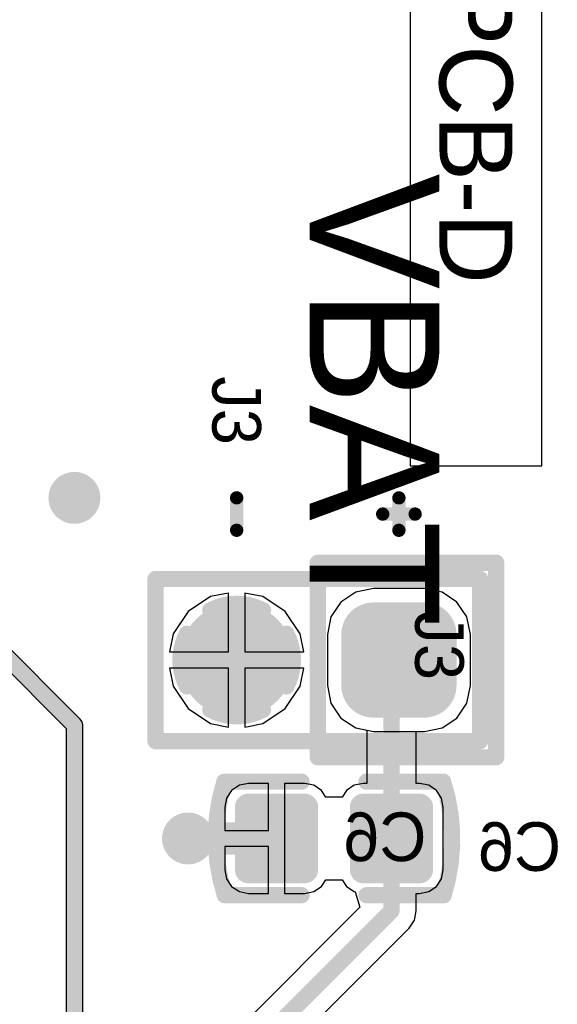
# Model space of a CAD drawing. Header units: millimetres. Extents: x 1.4 to 10.4, y 0 to 10.9.
# Tile 174 of 177: x 9.566 to 9.898, y 5.163 to 5.77. Entities that reach past the tile are written whole.
import ezdxf

# ---------------------------------------------------------------- set-up
doc = ezdxf.new("R2010")
doc.units = ezdxf.units.MM
doc.header["$MEASUREMENT"] = 0
for name, color, linetype in [('BottomLayer', 5, 'Continuous'), ('BottomOverlay', 54, 'Continuous'), ('BottomPaste', 16, 'Continuous'), ('BottomSolder', 6, 'Continuous'), ('DrillDrawing', 1, 'Continuous'), ('DrillGuide', 244, 'Continuous'), ('InternalPlane1', 76, 'Continuous'), ('InternalPlane2', 16, 'Continuous'), ('Mechanical31', 56, 'Continuous'), ('Mechanical32', 56, 'Continuous'), ('MultiLayer', 9, 'Continuous'), ('TopLayer', 1, 'Continuous'), ('TopOverlay', 2, 'Continuous'), ('TopSolder', 216, 'Continuous')]:
    doc.layers.add(name, color=color, linetype=linetype)

msp = doc.modelspace()

# ---------------------------------------------------------------- linework, layer by layer
at = {"layer": 'BottomLayer'}
for p, q in [((9.695, 5.41631), (9.68381, 5.41409)), ((9.695, 5.38), (9.695, 5.41631)), ((9.71619, 5.41409), (9.705, 5.41631)), ((9.705, 5.41631), (9.705, 5.38)), ((9.77343, 5.41689), (9.76425, 5.41075)), ((9.78425, 5.41904), (9.77343, 5.41689)), ((9.81575, 5.41904), (9.78425, 5.41904)), ((9.82657, 5.41689), (9.81575, 5.41904)), ((9.83575, 5.41075), (9.82657, 5.41689)), ((9.68381, 5.41409), (9.67008, 5.40492)), ((9.72992, 5.40492), (9.71619, 5.41409)), ((9.76425, 5.41075), (9.75811, 5.40157)), ((9.84189, 5.40157), (9.83575, 5.41075)), ((9.67008, 5.40492), (9.66091, 5.39119)), ((9.73909, 5.39119), (9.72992, 5.40492)), ((9.75811, 5.40157), (9.75596, 5.39075)), ((9.84404, 5.39075), (9.84189, 5.40157)), ((9.66091, 5.39119), (9.65869, 5.38)), ((9.74131, 5.38), (9.73909, 5.39119)), ((9.75596, 5.39075), (9.75596, 5.35925)), ((9.84404, 5.35925), (9.84404, 5.39075)), ((9.65869, 5.38), (9.695, 5.38)), ((9.705, 5.38), (9.74131, 5.38)), ((9.695, 5.37), (9.65869, 5.37)), ((9.65869, 5.37), (9.66091, 5.35881)), ((9.695, 5.33369), (9.695, 5.37)), ((9.74131, 5.37), (9.705, 5.37)), ((9.705, 5.37), (9.705, 5.33369)), ((9.73909, 5.35881), (9.74131, 5.37)), ((9.66091, 5.35881), (9.67008, 5.34508)), ((9.72992, 5.34508), (9.73909, 5.35881)), ((9.75596, 5.35925), (9.75811, 5.34843)), ((9.84189, 5.34843), (9.84404, 5.35925)), ((9.67008, 5.34508), (9.68381, 5.33591)), ((9.71619, 5.33591), (9.72992, 5.34508)), ((9.75811, 5.34843), (9.76425, 5.33925)), ((9.83575, 5.33925), (9.84189, 5.34843)), ((9.76425, 5.33925), (9.77343, 5.33311)), ((9.82657, 5.33311), (9.83575, 5.33925)), ((9.68381, 5.33591), (9.695, 5.33369)), ((9.705, 5.33369), (9.71619, 5.33591)), ((9.77343, 5.33311), (9.78014, 5.33178)), ((9.78014, 5.33178), (9.78014, 5.2989)), ((9.81073, 5.2989), (9.81073, 5.33096)), ((9.81073, 5.33096), (9.81575, 5.33096)), ((9.81575, 5.33096), (9.82657, 5.33311)), ((9.69691, 5.29462), (9.69374, 5.28988)), ((9.70165, 5.29779), (9.69691, 5.29462)), ((9.70724, 5.2989), (9.70165, 5.29779)), ((9.71957, 5.2989), (9.70724, 5.2989)), ((9.71957, 5.27), (9.71957, 5.2989)), ((9.74189, 5.2989), (9.72957, 5.2989)), ((9.72957, 5.2989), (9.72957, 5.265)), ((9.74748, 5.29779), (9.74189, 5.2989)), ((9.75222, 5.29462), (9.74748, 5.29779)), ((9.755, 5.29047), (9.75222, 5.29462)), ((9.76778, 5.29462), (9.765, 5.29047)), ((9.77252, 5.29779), (9.76778, 5.29462)), ((9.77811, 5.2989), (9.77252, 5.29779)), ((9.78014, 5.2989), (9.77811, 5.2989)), ((9.81276, 5.2989), (9.81073, 5.2989)), ((9.81835, 5.29779), (9.81276, 5.2989)), ((9.82309, 5.29462), (9.81835, 5.29779)), ((9.82626, 5.28988), (9.82309, 5.29462)), ((9.69374, 5.28988), (9.69263, 5.28429)), ((9.765, 5.29047), (9.755, 5.29047)), ((9.82737, 5.28429), (9.82626, 5.28988)), ((9.69263, 5.28429), (9.69263, 5.27)), ((9.82737, 5.24571), (9.82737, 5.28429)), ((9.69263, 5.27), (9.71957, 5.27)), ((9.72957, 5.265), (9.72957, 5.2311)), ((9.71957, 5.26), (9.69263, 5.26)), ((9.69263, 5.26), (9.69263, 5.24571)), ((9.71957, 5.2311), (9.71957, 5.26)), ((9.69263, 5.24571), (9.69374, 5.24012)), ((9.82626, 5.24012), (9.82737, 5.24571)), ((9.69374, 5.24012), (9.69691, 5.23538)), ((9.75222, 5.23538), (9.755, 5.23953)), ((9.755, 5.23953), (9.765, 5.23953)), ((9.765, 5.23953), (9.76778, 5.23538)), ((9.82309, 5.23538), (9.82626, 5.24012)), ((9.69691, 5.23538), (9.70165, 5.23221)), ((9.74748, 5.23221), (9.75222, 5.23538)), ((9.76778, 5.23538), (9.77252, 5.23221)), ((9.81835, 5.23221), (9.82309, 5.23538)), ((9.70165, 5.23221), (9.70724, 5.2311)), ((9.70724, 5.2311), (9.71957, 5.2311)), ((9.72957, 5.2311), (9.74189, 5.2311)), ((9.74189, 5.2311), (9.74748, 5.23221)), ((9.77252, 5.23221), (9.77301, 5.23211)), ((9.77301, 5.23211), (9.77591, 5.22254)), ((9.81073, 5.22043), (9.81073, 5.2311)), ((9.81073, 5.2311), (9.81276, 5.2311)), ((9.81276, 5.2311), (9.81835, 5.23221)), ((9.77591, 5.22254), (9.58919, 5.03581)), ((9.80956, 5.21458), (9.80976, 5.21555)), ((9.80976, 5.21555), (9.81073, 5.22043)), ((9.61529, 5.01867), (9.80625, 5.20962)), ((9.80625, 5.20962), (9.80956, 5.21458))]:
    msp.add_line(p, q, dxfattribs=at)
for points, const_width in [([(9.594, 5.475, 1), (9.606, 5.475, 1)], 0.012), ([(9.68425, 5.375, 1), (9.71575, 5.375, 1)], 0.0315), ([(9.77638, 5.39075, 1), (9.79213, 5.39075, 1)], 0.01575), ([(9.80787, 5.39075, 1), (9.82362, 5.39075, 1)], 0.01575), ([(9.7975, 5.375, 1), (9.8025, 5.375, 1)], 0.005), ([(9.77638, 5.35925, 1), (9.79213, 5.35925, 1)], 0.01575), ([(9.79293, 5.37043, 1), (9.79793, 5.37043, 1)], 0.005), ([(9.79293, 5.37043, 1), (9.79793, 5.37043, 1)], 0.005), ([(9.80787, 5.35925, 1), (9.82362, 5.35925, 1)], 0.01575), ([(9.70508, 5.28429, 1), (9.70941, 5.28429, 1)], 0.00433), ([(9.73972, 5.28429, 1), (9.74405, 5.28429, 1)], 0.00433), ([(9.77594, 5.28429, 1), (9.78028, 5.28429, 1)], 0.00433), ([(9.81059, 5.28429, 1), (9.81492, 5.28429, 1)], 0.00433), ([(9.664, 5.265, 1), (9.676, 5.265, 1)], 0.012), ([(9.665, 5.265, 1), (9.675, 5.265, 1)], 0.01), ([(9.71957, 5.265, 1), (9.72957, 5.265, 1)], 0.01), ([(9.79293, 5.265, 1), (9.79793, 5.265, 1)], 0.005), ([(9.79293, 5.265, 1), (9.79793, 5.265, 1)], 0.005), ([(9.70508, 5.24571, 1), (9.70941, 5.24571, 1)], 0.00433), ([(9.73972, 5.24571, 1), (9.74405, 5.24571, 1)], 0.00433), ([(9.77594, 5.24571, 1), (9.78028, 5.24571, 1)], 0.00433), ([(9.81059, 5.24571, 1), (9.81492, 5.24571, 1)], 0.00433), ([(9.79293, 5.22043, 1), (9.79793, 5.22043, 1)], 0.005), ([(9.79293, 5.22043, 1), (9.79793, 5.22043, 1)], 0.005)]:
    msp.add_lwpolyline(points, format="xyb", close=True, dxfattribs=dict(at, const_width=const_width))
for points, const_width in [([(9.79543, 5.37043), (9.8, 5.375)], 0.01), ([(9.79543, 5.265), (9.79543, 5.37043)], 0.01), ([(9.67, 5.265), (9.72457, 5.265)], 0.02), ([(9.79543, 5.22043), (9.79543, 5.265)], 0.01), ([(9.6, 5.025), (9.79543, 5.22043)], 0.01)]:
    msp.add_lwpolyline(points, dxfattribs=dict(at, const_width=const_width))
for points in [[(9.81575, 5.4065), (9.78425, 5.4065), (9.81575, 5.3435), (9.78425, 5.3435)], [(9.8315, 5.39075), (9.7685, 5.39075), (9.8315, 5.35925), (9.7685, 5.35925)], [(9.74189, 5.28862), (9.70724, 5.28862), (9.74189, 5.24138), (9.70724, 5.24138)], [(9.81276, 5.28862), (9.77811, 5.28862), (9.81276, 5.24138), (9.77811, 5.24138)], [(9.74622, 5.28429), (9.70291, 5.28429), (9.74622, 5.24571), (9.70291, 5.24571)], [(9.81709, 5.28429), (9.77378, 5.28429), (9.81709, 5.24571), (9.77378, 5.24571)]]:
    msp.add_solid(points, dxfattribs=at)
at = {"layer": 'BottomOverlay', "const_width": 0.01}
for points in [[(9.69267, 5.23024, -0.154963), (9.69239, 5.29985)], [(9.82733, 5.29976, -0.154963), (9.8276, 5.23015)]]:
    msp.add_lwpolyline(points, format="xyb", dxfattribs=at)
for points in [[(9.69239, 5.3), (9.74, 5.3)], [(9.78, 5.3), (9.82733, 5.3)], [(9.69267, 5.23), (9.74, 5.23)], [(9.78, 5.23), (9.8276, 5.23)]]:
    msp.add_lwpolyline(points, dxfattribs=at)
at = {"layer": 'BottomOverlay', "const_width": 0.005}
for points in [[(9.68989, 5.3, 1), (9.69489, 5.3, 1)], [(9.68989, 5.29985, 1), (9.69489, 5.29985, 1)], [(9.7375, 5.3, 1), (9.7425, 5.3, 1)], [(9.7775, 5.3, 1), (9.7825, 5.3, 1)], [(9.82483, 5.3, 1), (9.82983, 5.3, 1)], [(9.82483, 5.29976, 1), (9.82983, 5.29976, 1)], [(9.69017, 5.23024, 1), (9.69517, 5.23024, 1)], [(9.69017, 5.23, 1), (9.69517, 5.23, 1)], [(9.7375, 5.23, 1), (9.7425, 5.23, 1)], [(9.7775, 5.23, 1), (9.7825, 5.23, 1)], [(9.8251, 5.23015, 1), (9.8301, 5.23015, 1)], [(9.8251, 5.23, 1), (9.8301, 5.23, 1)]]:
    msp.add_lwpolyline(points, format="xyb", close=True, dxfattribs=at)
at = {"layer": 'BottomPaste', "const_width": 0.00433}
for points in [[(9.70508, 5.28429, 1), (9.70941, 5.28429, 1)], [(9.73972, 5.28429, 1), (9.74405, 5.28429, 1)], [(9.77594, 5.28429, 1), (9.78028, 5.28429, 1)], [(9.81059, 5.28429, 1), (9.81492, 5.28429, 1)], [(9.70508, 5.24571, 1), (9.70941, 5.24571, 1)], [(9.73972, 5.24571, 1), (9.74405, 5.24571, 1)], [(9.77594, 5.24571, 1), (9.78028, 5.24571, 1)], [(9.81059, 5.24571, 1), (9.81492, 5.24571, 1)]]:
    msp.add_lwpolyline(points, format="xyb", close=True, dxfattribs=at)
at = {"layer": 'BottomPaste'}
for points in [[(9.74189, 5.28862), (9.70724, 5.28862), (9.74189, 5.24138), (9.70724, 5.24138)], [(9.81276, 5.28862), (9.77811, 5.28862), (9.81276, 5.24138), (9.77811, 5.24138)], [(9.74622, 5.28429), (9.70291, 5.28429), (9.74622, 5.24571), (9.70291, 5.24571)], [(9.81709, 5.28429), (9.77378, 5.28429), (9.81709, 5.24571), (9.77378, 5.24571)]]:
    msp.add_solid(points, dxfattribs=at)
at = {"layer": 'BottomSolder'}
for points, const_width in [([(9.68225, 5.375, 1), (9.71775, 5.375, 1)], 0.0355), ([(9.77438, 5.39075, 1), (9.79413, 5.39075, 1)], 0.01975), ([(9.80587, 5.39075, 1), (9.82562, 5.39075, 1)], 0.01975), ([(9.77438, 5.35925, 1), (9.79413, 5.35925, 1)], 0.01975), ([(9.80587, 5.35925, 1), (9.82562, 5.35925, 1)], 0.01975), ([(9.70308, 5.28429, 1), (9.71141, 5.28429, 1)], 0.00833), ([(9.73772, 5.28429, 1), (9.74605, 5.28429, 1)], 0.00833), ([(9.77394, 5.28429, 1), (9.78228, 5.28429, 1)], 0.00833), ([(9.80859, 5.28429, 1), (9.81692, 5.28429, 1)], 0.00833), ([(9.70308, 5.24571, 1), (9.71141, 5.24571, 1)], 0.00833), ([(9.73772, 5.24571, 1), (9.74605, 5.24571, 1)], 0.00833), ([(9.77394, 5.24571, 1), (9.78228, 5.24571, 1)], 0.00833), ([(9.80859, 5.24571, 1), (9.81692, 5.24571, 1)], 0.00833)]:
    msp.add_lwpolyline(points, format="xyb", close=True, dxfattribs=dict(at, const_width=const_width))
for points in [[(9.81575, 5.4105), (9.78425, 5.4105), (9.81575, 5.3395), (9.78425, 5.3395)], [(9.8355, 5.39075), (9.7645, 5.39075), (9.8355, 5.35925), (9.7645, 5.35925)], [(9.74189, 5.29262), (9.70724, 5.29262), (9.74189, 5.23738), (9.70724, 5.23738)], [(9.81276, 5.29262), (9.77811, 5.29262), (9.81276, 5.23738), (9.77811, 5.23738)], [(9.75022, 5.28429), (9.69891, 5.28429), (9.75022, 5.24571), (9.69891, 5.24571)], [(9.82109, 5.28429), (9.76978, 5.28429), (9.82109, 5.24571), (9.76978, 5.24571)]]:
    msp.add_solid(points, dxfattribs=at)
at = {"layer": 'DrillDrawing', "const_width": 0.006}
for points in [[(9.597, 5.475, 1), (9.603, 5.475, 1)], [(9.667, 5.265, 1), (9.673, 5.265, 1)]]:
    msp.add_lwpolyline(points, format="xyb", close=True, dxfattribs=at)
at = {"layer": 'DrillGuide', "const_width": 0.006}
for points in [[(9.597, 5.475, 1), (9.603, 5.475, 1)], [(9.667, 5.265, 1), (9.673, 5.265, 1)]]:
    msp.add_lwpolyline(points, format="xyb", close=True, dxfattribs=at)
at = {"layer": 'InternalPlane1', "const_width": 0.01}
for points in [[(9.68372, 5.40562, -0.249328), (9.71628, 5.40562)], [(9.66938, 5.35872, -0.249328), (9.66938, 5.39128)], [(9.73062, 5.39128, -0.249328), (9.73062, 5.35872)], [(9.71628, 5.34438, -0.249328), (9.68372, 5.34438)]]:
    msp.add_lwpolyline(points, format="xyb", dxfattribs=at)
at = {"layer": 'InternalPlane1'}
for points, const_width in [([(9.68122, 5.40562, 1), (9.68622, 5.40562, 1)], 0.005), ([(9.71378, 5.40562, 1), (9.71878, 5.40562, 1)], 0.005), ([(9.78516, 5.375, 1), (9.81484, 5.375, 1)], 0.02968), ([(9.66687, 5.39128, 1), (9.67188, 5.39128, 1)], 0.005), ([(9.72813, 5.39128, 1), (9.73312, 5.39128, 1)], 0.005), ([(9.66687, 5.35872, 1), (9.67188, 5.35872, 1)], 0.005), ([(9.72813, 5.35872, 1), (9.73312, 5.35872, 1)], 0.005), ([(9.68122, 5.34438, 1), (9.68622, 5.34438, 1)], 0.005), ([(9.71378, 5.34438, 1), (9.71878, 5.34438, 1)], 0.005)]:
    msp.add_lwpolyline(points, format="xyb", close=True, dxfattribs=dict(at, const_width=const_width))
at = {"layer": 'InternalPlane2'}
for p, q in [((9.6036, 5.3386), (9.0736, 5.8686)), ((9.06789, 5.8599), (9.5949, 5.33289)), ((9.60471, 5.33695), (9.6036, 5.3386)), ((9.6051, 5.335), (9.60471, 5.33695)), ((9.5949, 5.33289), (9.5949, 2.44711)), ((9.6051, 2.445), (9.6051, 5.335))]:
    msp.add_line(p, q, dxfattribs=at)
at = {"layer": 'InternalPlane2', "const_width": 0.01}
for points in [[(9.07, 5.865), (9.6, 5.335)], [(9.6, 2.445), (9.6, 5.335)]]:
    msp.add_lwpolyline(points, dxfattribs=at)
at = {"layer": 'InternalPlane2'}
for points, const_width in [([(9.592, 5.475, 1), (9.608, 5.475, 1)], 0.016), ([(9.68516, 5.375, 1), (9.71484, 5.375, 1)], 0.02968), ([(9.78516, 5.375, 1), (9.81484, 5.375, 1)], 0.02968), ([(9.5975, 5.335, 1), (9.6025, 5.335, 1)], 0.005), ([(9.5975, 5.335, 1), (9.6025, 5.335, 1)], 0.005), ([(9.662, 5.265, 1), (9.678, 5.265, 1)], 0.016)]:
    msp.add_lwpolyline(points, format="xyb", close=True, dxfattribs=dict(at, const_width=const_width))
at = {"layer": 'MultiLayer', "const_width": 0.012}
for points in [[(9.594, 5.475, 1), (9.606, 5.475, 1)], [(9.664, 5.265, 1), (9.676, 5.265, 1)]]:
    msp.add_lwpolyline(points, format="xyb", close=True, dxfattribs=at)
at = {"layer": 'TopLayer'}
for p, q in [((9.807, 6.093), (9.807, 5.49468)), ((9.88799, 5.49468), (9.88799, 6.093)), ((9.807, 5.49468), (9.88799, 5.49468)), ((9.695, 5.41631), (9.68381, 5.41409)), ((9.695, 5.38), (9.695, 5.41631)), ((9.71619, 5.41409), (9.705, 5.41631)), ((9.705, 5.41631), (9.705, 5.38)), ((9.77343, 5.41689), (9.76425, 5.41075)), ((9.78425, 5.41904), (9.77343, 5.41689)), ((9.81575, 5.41904), (9.78425, 5.41904)), ((9.82657, 5.41689), (9.81575, 5.41904)), ((9.83575, 5.41075), (9.82657, 5.41689)), ((9.68381, 5.41409), (9.67008, 5.40492)), ((9.72992, 5.40492), (9.71619, 5.41409)), ((9.76425, 5.41075), (9.75811, 5.40157)), ((9.84189, 5.40157), (9.83575, 5.41075)), ((9.67008, 5.40492), (9.66091, 5.39119)), ((9.73909, 5.39119), (9.72992, 5.40492)), ((9.75811, 5.40157), (9.75596, 5.39075)), ((9.84404, 5.39075), (9.84189, 5.40157)), ((9.66091, 5.39119), (9.65869, 5.38)), ((9.74131, 5.38), (9.73909, 5.39119)), ((9.75596, 5.39075), (9.75596, 5.35925)), ((9.84404, 5.35925), (9.84404, 5.39075)), ((9.65869, 5.38), (9.695, 5.38)), ((9.705, 5.38), (9.74131, 5.38)), ((9.695, 5.37), (9.65869, 5.37)), ((9.65869, 5.37), (9.66091, 5.35881)), ((9.695, 5.33369), (9.695, 5.37)), ((9.74131, 5.37), (9.705, 5.37)), ((9.705, 5.37), (9.705, 5.33369)), ((9.73909, 5.35881), (9.74131, 5.37)), ((9.66091, 5.35881), (9.67008, 5.34508)), ((9.72992, 5.34508), (9.73909, 5.35881)), ((9.75596, 5.35925), (9.75811, 5.34843)), ((9.84189, 5.34843), (9.84404, 5.35925)), ((9.67008, 5.34508), (9.68381, 5.33591)), ((9.71619, 5.33591), (9.72992, 5.34508)), ((9.75811, 5.34843), (9.76425, 5.33925)), ((9.83575, 5.33925), (9.84189, 5.34843)), ((9.76425, 5.33925), (9.77343, 5.33311)), ((9.82657, 5.33311), (9.83575, 5.33925)), ((9.68381, 5.33591), (9.695, 5.33369)), ((9.705, 5.33369), (9.71619, 5.33591)), ((9.77343, 5.33311), (9.78425, 5.33096)), ((9.78425, 5.33096), (9.81575, 5.33096)), ((9.81575, 5.33096), (9.82657, 5.33311))]:
    msp.add_line(p, q, dxfattribs=at)
for points, const_width in [([(9.594, 5.475, 1), (9.606, 5.475, 1)], 0.012), ([(9.68425, 5.375, 1), (9.71575, 5.375, 1)], 0.0315), ([(9.77638, 5.39075, 1), (9.79213, 5.39075, 1)], 0.01575), ([(9.80787, 5.39075, 1), (9.82362, 5.39075, 1)], 0.01575), ([(9.77638, 5.35925, 1), (9.79213, 5.35925, 1)], 0.01575), ([(9.80787, 5.35925, 1), (9.82362, 5.35925, 1)], 0.01575), ([(9.664, 5.265, 1), (9.676, 5.265, 1)], 0.012)]:
    msp.add_lwpolyline(points, format="xyb", close=True, dxfattribs=dict(at, const_width=const_width))
for points in [[(9.81575, 5.4065), (9.78425, 5.4065), (9.81575, 5.3435), (9.78425, 5.3435)], [(9.8315, 5.39075), (9.7685, 5.39075), (9.8315, 5.35925), (9.7685, 5.35925)]]:
    msp.add_solid(points, dxfattribs=at)
at = {"layer": 'TopOverlay'}
for points, const_width in [([(9.7, 5.455), (9.7, 5.475)], 0.00819), ([(9.8, 5.455), (9.8, 5.475)], 0.00819), ([(9.79, 5.465), (9.81, 5.465)], 0.00819), ([(9.75, 5.315), (9.75, 5.435)], 0.01), ([(9.75, 5.435), (9.86, 5.435)], 0.01), ([(9.86, 5.315), (9.86, 5.435)], 0.01), ([(9.65, 5.425), (9.85, 5.425)], 0.01), ([(9.65, 5.325), (9.65, 5.425)], 0.01), ([(9.85, 5.325), (9.85, 5.425)], 0.01), ([(9.65, 5.325), (9.85, 5.325)], 0.01), ([(9.75, 5.315), (9.86, 5.315)], 0.01)]:
    msp.add_lwpolyline(points, dxfattribs=dict(at, const_width=const_width))
for points, const_width in [([(9.69795, 5.475, 1), (9.70205, 5.475, 1)], 0.00409), ([(9.79795, 5.475, 1), (9.80205, 5.475, 1)], 0.00409), ([(9.78795, 5.465, 1), (9.79205, 5.465, 1)], 0.00409), ([(9.80795, 5.465, 1), (9.81205, 5.465, 1)], 0.00409), ([(9.69795, 5.455, 1), (9.70205, 5.455, 1)], 0.00409), ([(9.79795, 5.455, 1), (9.80205, 5.455, 1)], 0.00409), ([(9.7475, 5.435, 1), (9.7525, 5.435, 1)], 0.005), ([(9.7475, 5.435, 1), (9.7525, 5.435, 1)], 0.005), ([(9.8575, 5.435, 1), (9.8625, 5.435, 1)], 0.005), ([(9.8575, 5.435, 1), (9.8625, 5.435, 1)], 0.005), ([(9.6475, 5.425, 1), (9.6525, 5.425, 1)], 0.005), ([(9.6475, 5.425, 1), (9.6525, 5.425, 1)], 0.005), ([(9.8475, 5.425, 1), (9.8525, 5.425, 1)], 0.005), ([(9.8475, 5.425, 1), (9.8525, 5.425, 1)], 0.005), ([(9.6475, 5.325, 1), (9.6525, 5.325, 1)], 0.005), ([(9.6475, 5.325, 1), (9.6525, 5.325, 1)], 0.005), ([(9.8475, 5.325, 1), (9.8525, 5.325, 1)], 0.005), ([(9.8475, 5.325, 1), (9.8525, 5.325, 1)], 0.005), ([(9.7475, 5.315, 1), (9.7525, 5.315, 1)], 0.005), ([(9.7475, 5.315, 1), (9.7525, 5.315, 1)], 0.005), ([(9.8575, 5.315, 1), (9.8625, 5.315, 1)], 0.005), ([(9.8575, 5.315, 1), (9.8625, 5.315, 1)], 0.005)]:
    msp.add_lwpolyline(points, format="xyb", close=True, dxfattribs=dict(at, const_width=const_width))
at = {"layer": 'TopSolder'}
for points, const_width in [([(9.68225, 5.375, 1), (9.71775, 5.375, 1)], 0.0355), ([(9.77438, 5.39075, 1), (9.79413, 5.39075, 1)], 0.01975), ([(9.80587, 5.39075, 1), (9.82562, 5.39075, 1)], 0.01975), ([(9.77438, 5.35925, 1), (9.79413, 5.35925, 1)], 0.01975), ([(9.80587, 5.35925, 1), (9.82562, 5.35925, 1)], 0.01975)]:
    msp.add_lwpolyline(points, format="xyb", close=True, dxfattribs=dict(at, const_width=const_width))
for points in [[(9.81575, 5.4105), (9.78425, 5.4105), (9.81575, 5.3395), (9.78425, 5.3395)], [(9.8355, 5.39075), (9.7645, 5.39075), (9.8355, 5.35925), (9.7645, 5.35925)]]:
    msp.add_solid(points, dxfattribs=at)

# ---------------------------------------------------------------- texts
at = {"layer": 'BottomOverlay', "text_generation_flag": 2}
msp.add_text('C6', height=0.03, rotation=360, dxfattribs=at).set_placement((9.9, 5.245))
at = {"layer": 'Mechanical31'}
msp.add_text('J3', height=0.03, rotation=270, dxfattribs=at).set_placement((9.81, 5.405))
at = {"layer": 'Mechanical32', "text_generation_flag": 2}
msp.add_text('C6', height=0.03, rotation=360, dxfattribs=at).set_placement((9.817, 5.251))
at = {"layer": 'TopLayer'}
msp.add_text('MBCC-IO-PCB-D', height=0.045, rotation=270, dxfattribs=at).set_placement((9.825, 6.075))
at = {"layer": 'TopOverlay'}
for s, height, p in [('VBAT', 0.08, (9.745, 5.675)), ('J3', 0.03, (9.685, 5.55))]:
    msp.add_text(s, height=height, rotation=270, dxfattribs=at).set_placement(p)

doc.saveas('drawing.dxf')
